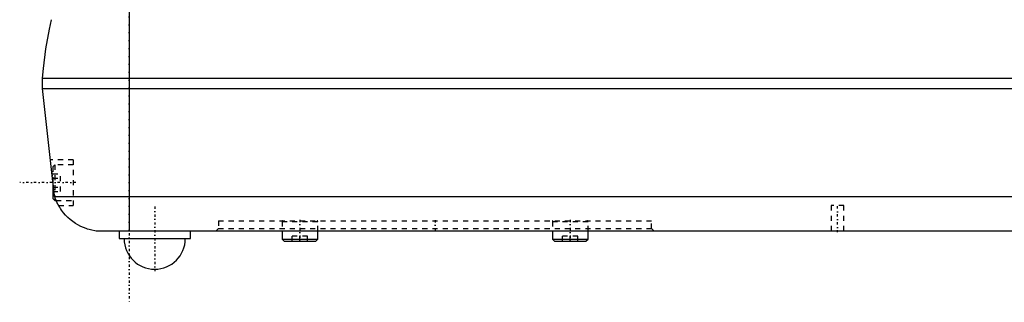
# Model space of a CAD drawing. Extents: x -147 to 398, y -489 to 213.
# Tile 1 of 5: x -82 to 112, y -156 to -101. Entities that reach past the tile are written whole.
import ezdxf

# ---------------------------------------------------------------- set-up
doc = ezdxf.new("R2010")
doc.units = 0
doc.linetypes.add('CENTER', pattern=[1.5, 0.45, -0.5, 0.05, -0.5])
doc.linetypes.add('DASHED', pattern=[2, 1, -1])
for name, color, linetype in [('AM_0', 7, 'CONTINUOUS'), ('AM_3', 7, 'DASHED'), ('AM_7', 7, 'CENTER')]:
    doc.layers.add(name, color=color, linetype=linetype)

msp = doc.modelspace()

# ---------------------------------------------------------------- linework, layer by layer
at = {"layer": 'AM_0', "color": 7, "linetype": 'CONTINUOUS'}
for p, q in [((-60, -82), (-60, -142)), ((-77, -114), (-77, -112)), ((-77, -112), (245.5, -112)), ((-77, -114), (245.5, -114)), ((-74.65, -135.2), (-77, -114)), ((-75, -132.04), (-75, -135.6)), ((-74.65, -135.2), (243.15, -135.2)), ((-75, -135.6), (-74.6, -136)), ((-74.6, -135.35), (-74.6, -136)), ((-74.6, -136), (-74.35, -136)), ((235, -142), (-66.5, -142)), ((-62, -142), (-62, -143.5)), ((-48, -143.5), (-48, -142)), ((-30.02, -142), (-30.02, -143.6)), ((-23.02, -143.6), (-23.02, -142)), ((23.02, -142), (23.02, -143.6)), ((30.02, -143.6), (30.02, -142)), ((-62, -143.5), (-48, -143.5)), ((-30.02, -143.6), (-29.62, -144)), ((-30.02, -143.6), (-23.02, -143.6)), ((-29.62, -144), (-23.42, -144)), ((-23.42, -144), (-23.02, -143.6)), ((23.02, -143.6), (23.42, -144)), ((23.02, -143.6), (30.02, -143.6)), ((23.42, -144), (29.62, -144)), ((29.62, -144), (30.02, -143.6))]:
    msp.add_line(p, q, dxfattribs=at)
for points in [[(-77, -112, 0), (-76.83, -110.06, 0), (-76.35, -106.2, 0), (-75.66, -102.39, 0), (-75.25, -100.5, 0)], [(-66.5, -142, 0), (-66.78, -141.96, 0), (-67.34, -141.85, 0), (-67.89, -141.71, 0), (-68.17, -141.62, 0), (-68.45, -141.53, 0), (-68.99, -141.32, 0), (-69.53, -141.08, 0), (-70.06, -140.8, 0), (-70.58, -140.49, 0), (-71.08, -140.14, 0), (-71.33, -139.95, 0), (-71.57, -139.75, 0), (-72.04, -139.34, 0), (-72.49, -138.88, 0), (-72.91, -138.4, 0), (-73.3, -137.88, 0), (-73.52, -137.56, 0), (-73.58, -137.47, 0), (-73.64, -137.38, 0), (-73.66, -137.33, 0), (-73.69, -137.28, 0), (-73.75, -137.19, 0), (-73.81, -137.09, 0), (-73.83, -137.04, 0), (-73.86, -137, 0), (-73.91, -136.9, 0), (-73.97, -136.8, 0), (-73.99, -136.75, 0), (-74.02, -136.7, 0), (-74.07, -136.6, 0), (-74.12, -136.5, 0), (-74.17, -136.4, 0), (-74.22, -136.3, 0), (-74.26, -136.2, 0), (-74.29, -136.15, 0), (-74.31, -136.1, 0), (-74.35, -136, 0), (-74.4, -135.89, 0), (-74.44, -135.79, 0), (-74.48, -135.68, 0), (-74.52, -135.58, 0), (-74.54, -135.52, 0), (-74.56, -135.47, 0), (-74.6, -135.36, 0), (-74.63, -135.25, 0), (-74.65, -135.2, 0)], [(-73.86, -137, 0), (-73.86, -137, 0), (-73.86, -136.99, 0), (-73.87, -136.98, 0), (-73.87, -136.97, 0), (-73.88, -136.96, 0), (-73.89, -136.94, 0), (-73.91, -136.9, 0), (-73.93, -136.87, 0), (-73.96, -136.82, 0), (-73.98, -136.77, 0), (-74, -136.74, 0), (-74.01, -136.71, 0), (-74.05, -136.65, 0), (-74.08, -136.58, 0), (-74.12, -136.5, 0), (-74.16, -136.42, 0), (-74.2, -136.34, 0), (-74.22, -136.29, 0), (-74.24, -136.25, 0), (-74.28, -136.15, 0), (-74.33, -136.05, 0), (-74.35, -136, 0)]]:
    msp.add_polyline3d(points, dxfattribs=at)
msp.add_arc((-55, -143.5), 6, 180, 0, dxfattribs=at)
at = {"layer": 'AM_3', "color": 6, "linetype": 'DASHED'}
for p, q in [((-71, -128), (-75.45, -128)), ((-74.65, -135.2), (-75.45, -128)), ((-74.6, -129), (-75, -129.4)), ((-75, -129.4), (-75, -132.04)), ((-71, -129), (-74.6, -129)), ((-74.6, -129), (-74.6, -135.35)), ((-71, -128), (-71, -137)), ((-75, -130.77), (-73.5, -130.77)), ((-73.5, -134.23), (-73.5, -130.77)), ((-75, -131.63), (-73.5, -131.63)), ((-75, -133.37), (-73.5, -133.37)), ((-75, -134.23), (-73.5, -134.23)), ((-74.35, -136), (-71, -136)), ((-73.86, -137), (-71, -137)), ((77.75, -137), (77.75, -142)), ((80.25, -137), (77.75, -137)), ((80.25, -142), (80.25, -137)), ((-42.5, -140), (-42.5, -141.5)), ((-42.5, -140), (42.5, -140)), ((-30.02, -140.1), (-30.02, -142)), ((-30.02, -140.1), (-23.02, -140.1)), ((-23.02, -142), (-23.02, -140.1)), ((23.02, -140.1), (23.02, -142)), ((23.02, -140.1), (30.02, -140.1)), ((30.02, -142), (30.02, -140.1)), ((42.5, -141.5), (42.5, -140)), ((-42.5, -141.5), (-43, -142)), ((-42.5, -141.5), (42.5, -141.5)), ((43, -142), (42.5, -141.5)), ((-28.02, -144), (-28.02, -143)), ((-25.02, -143), (-28.02, -143)), ((-26.52, -144), (-26.52, -143)), ((-25.02, -144), (-25.02, -143)), ((-24.04, -143.6), (-23.02, -143.6)), ((25.02, -144), (25.02, -143)), ((28.02, -143), (25.02, -143)), ((26.52, -144), (26.52, -143)), ((28.02, -144), (28.02, -143))]:
    msp.add_line(p, q, dxfattribs=at)
msp.add_polyline3d([(-74.35, -136, 0), (-74.36, -135.98, 0), (-74.37, -135.94, 0), (-74.39, -135.9, 0), (-74.4, -135.88, 0), (-74.41, -135.86, 0), (-74.43, -135.82, 0), (-74.44, -135.78, 0), (-74.46, -135.73, 0), (-74.47, -135.69, 0), (-74.49, -135.65, 0), (-74.5, -135.63, 0), (-74.51, -135.6, 0), (-74.52, -135.56, 0), (-74.54, -135.51, 0), (-74.56, -135.47, 0), (-74.57, -135.42, 0), (-74.59, -135.37, 0), (-74.6, -135.35, 0), (-74.61, -135.32, 0), (-74.63, -135.28, 0), (-74.64, -135.23, 0), (-74.65, -135.2, 0)], dxfattribs=at)
for centre, start, end in [((-29.92, -140.1), 90, 180), ((-23.12, -140.1), 0, 90), ((23.12, -140.1), 90, 180), ((29.92, -140.1), 0, 90)]:
    msp.add_arc(centre, 0.1, start, end, dxfattribs=at)
at = {"layer": 'AM_7', "color": 4, "linetype": 'CENTER'}
for p, q in [((-60, -68), (-60, -156)), ((-70.5, -132.5), (-81.5, -132.5)), ((79, -142.25), (79, -136.75)), ((-55, -137.2), (-55, -149.88)), ((-26.52, -139.8), (-26.52, -144.2)), ((0, -139.9), (0, -142.1)), ((26.52, -139.8), (26.52, -144.2)), ((-61.3, -143.5), (-48.7, -143.5))]:
    msp.add_line(p, q, dxfattribs=at)

doc.saveas('drawing.dxf')
